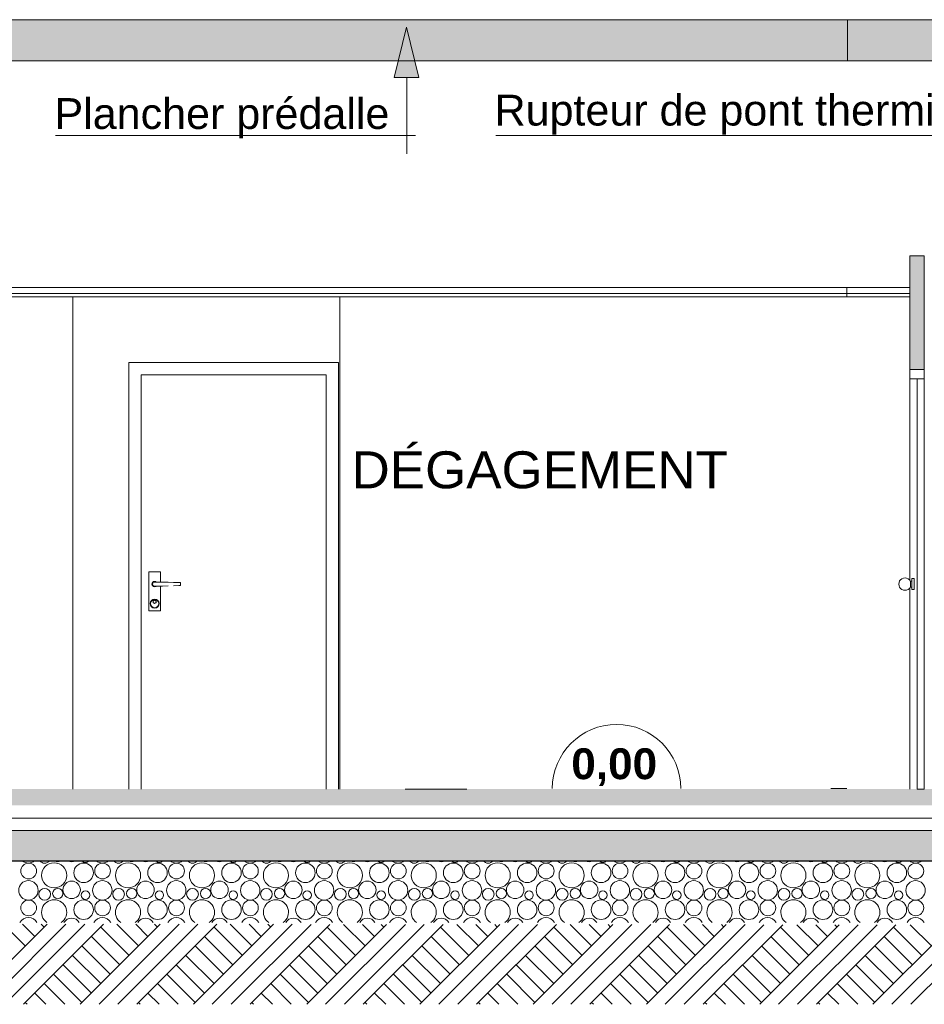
# Model space of a CAD drawing. Extents: x -25320 to 294860, y -9059 to 10983.
# Tile 33 of 58: x 7205 to 11610, y -1048 to 3750. Entities that reach past the tile are written whole.
import ezdxf

# ---------------------------------------------------------------- set-up
doc = ezdxf.new("R2010")
doc.units = 0
doc.header["$MEASUREMENT"] = 0
doc.layers.add('COUPE', color=7, linetype='Continuous', lineweight=0)
doc.styles.add('STYLE_GENERE_1', font='swisscb.ttf', dxfattribs={"width": 1.25})
doc.styles.add('STYLE_GENERE_3', font='swissc.ttf', dxfattribs={"width": 1.25})
doc.styles.add('STYLE_GENERE_4', font='arial.ttf')
doc.linetypes.add('ISOLATION', pattern='A,0.0001,-0.1,[134,ltypeshp.shx,S=0.1,R=0,X=-0.1,Y=0],-0.2,[134,ltypeshp.shx,S=0.1,R=180,X=0.1,Y=0],-0.1', length=0.4001)

msp = doc.modelspace()

# ---------------------------------------------------------------- hatches: boundary and pattern name
at = {"layer": 'COUPE', "linetype": 'Continuous', "lineweight": 15}
msp.add_hatch(color=256, dxfattribs=at).paths.add_polyline_path([(12339.5, 3550), (12339.5, 3750), (-1376.7, 3750), (-1376.7, 3550)])
at = {"layer": 'COUPE'}
h = msp.add_hatch(color=256, dxfattribs=at)
h.dxf.hatch_style = 1
h.paths.add_polyline_path([(9148.1, 3468.1), (9028.1, 3468.1), (9088.1, 3713.1)])
at = {"layer": 'COUPE', "linetype": 'Continuous', "lineweight": 60}
msp.add_hatch(color=256, dxfattribs=at).paths.add_polyline_path([(11609.7, 2045), (11609.7, 2600), (11539.7, 2600), (11539.7, 2045)], flags=0)
at = {"layer": 'COUPE', "linetype": 'Continuous', "lineweight": 20}
msp.add_hatch(color=256, dxfattribs=at).paths.add_polyline_path([(-19405.2, -80), (12279.5, -78.3), (12279.5, 1.7), (-19405.2, 0)])
msp.add_hatch(color=256, dxfattribs=at).paths.add_polyline_path([(-19545.2, -350), (12419.5, -350), (12419.5, -200), (-19545.2, -200)], flags=0)

# ---------------------------------------------------------------- linework, layer by layer
at = {"layer": 'COUPE', "linetype": 'Continuous'}
for p, q in [((-1376.7, 3750), (12339.5, 3750)), ((-1376.7, 3550), (12409.8, 3550)), ((11539.7, 2600), (11609.7, 2600)), ((11539.7, 2045), (11539.7, 2600)), ((11609.7, 2045), (11609.7, 2600)), ((11539.7, 2045), (11609.7, 2045)), ((-19545.2, -350), (12399.5, -348.9))]:
    msp.add_line(p, q, dxfattribs=at)
at = {"layer": 'COUPE'}
for p, q in [((11235.1, 3750), (11235.1, 3550)), ((9088.1, 3713.1), (9028.1, 3468.1)), ((9148.1, 3468.1), (9088.1, 3713.1)), ((11235.1, 3650), (11235.1, 3550)), ((11235.1, 3550), (11231.8, 3550)), ((9028.1, 3468.1), (9148.1, 3468.1)), ((9090.2, 3468.1), (9090.2, 3096.8)), ((9132.3, 3185.2), (7378.7, 3185.2)), ((12106, 3186), (9523.1, 3186)), ((11232, 2444.6), (11231.8, 2444.6)), ((11232, 2400), (11231.8, 2400)), ((11232, 2444.6), (11232, 2400)), ((11232, 2444.6), (11232, 2400)), ((11154.1, 3.2), (11232.2, 3.2))]:
    msp.add_line(p, q, dxfattribs=at)
at = {"layer": 'COUPE', "linetype": 'Continuous', "lineweight": 20}
for p, q in [((11541.2, 2416.1), (5554.3, 2416.1)), ((11541.2, 2400), (5554.3, 2400)), ((11541.2, 2444.6), (5614.3, 2444.6)), ((7462.9, 2400), (7462.9, 0)), ((8764.1, 2400), (8764.1, 0)), ((8757, 2080), (7737, 2080)), ((7737, 2080), (7737, 0)), ((8757, 0), (8757, 2080)), ((8764.1, 2080), (8764.1, 0)), ((8697, 2020), (7797, 2020)), ((7797, 2020), (7797, 0)), ((8697, 0), (8697, 2020)), ((11539.7, 2000), (11539.7, 2045)), ((11539.7, 2000), (11539.7, 2045)), ((11539.7, 2045), (11609.7, 2045)), ((11609.7, 2045), (11609.7, 2000)), ((11609.7, 2045), (11609.7, 2000)), ((11539.7, 1017.6), (11539.7, 2000)), ((11574.7, 2000), (11539.7, 2000)), ((11594.7, 2000), (11539.7, 2000)), ((11574.7, 2000), (11609.7, 2000)), ((11574.7, 0), (11574.7, 2000)), ((11609.7, 2000), (11594.7, 2000)), ((11609.7, 0), (11609.7, 2000)), ((7833.5, 1060), (7890.5, 1060)), ((7833.5, 870), (7833.5, 1060)), ((7890.5, 1060), (7890.5, 1009.9)), ((7850, 1005), (7852.8, 1009.2)), ((7850.9, 1004.6), (7853.5, 1008.5)), ((7852.8, 1009.2), (7857, 1012)), ((7853.5, 1008.5), (7857.4, 1011.1)), ((7854.9, 1007.1), (7858.1, 1009.2)), ((7857, 1012), (7862, 1013)), ((7857.4, 1011.1), (7862, 1012)), ((7858.1, 1009.2), (7862, 1010)), ((7862, 1013), (7866.9, 1012)), ((7862, 1012), (7866.6, 1011.1)), ((7862, 1010), (7887, 1010)), ((7866.6, 1011.1), (7868.2, 1010)), ((7866.9, 1012), (7869.9, 1010)), ((7887, 1010), (7900.4, 1009.6)), ((7900.4, 1009.6), (7927.1, 1008.8)), ((7927.1, 1008.8), (7953.5, 1008)), ((7953.5, 1008), (7979.4, 1007.3)), ((8764.1, 1010), (8763.1, 1010)), ((8763.1, 1010), (8763.1, 1009.6)), ((8763.1, 1009.6), (8764.1, 1009.3)), ((8763.1, 1009.6), (8763.1, 990.4)), ((11485.7, 1000.1), (11486.8, 1007.9)), ((11486.8, 1007.9), (11489.8, 1015.1)), ((11489.8, 1015.1), (11494.6, 1021.3)), ((11494.6, 1021.3), (11500.8, 1026)), ((11500.8, 1026), (11508, 1029)), ((11508, 1029), (11515.8, 1030)), ((11515.8, 1030), (11523.6, 1029)), ((11523.6, 1029), (11530.8, 1026)), ((11530.8, 1026), (11537, 1021.2)), ((11537, 1021.2), (11541.7, 1015)), ((11541.8, 1015), (11541.8, 1014.5)), ((11541.8, 1015), (11549.6, 1015)), ((11541.8, 1014.5), (11541.8, 1013)), ((11541.8, 1013), (11541.8, 1010.6)), ((11541.8, 1010.6), (11541.8, 1007.5)), ((11541.8, 1007.5), (11541.8, 1003.9)), ((11549.6, 1015), (11549.7, 1015)), ((11549.7, 1027), (11549.7, 1026.1)), ((11549.7, 1027), (11549.8, 1027)), ((11549.7, 1026.1), (11549.7, 1023.4)), ((11549.7, 1023.4), (11549.7, 1019.1)), ((11549.7, 1019.1), (11549.7, 1013.5)), ((11549.7, 1013.5), (11549.7, 1007)), ((11549.8, 1027), (11559.7, 1027)), ((11559.7, 1027), (11559.7, 1026.1)), ((11559.7, 1026.1), (11559.7, 1023.4)), ((11559.7, 1023.4), (11559.7, 1019.1)), ((11559.7, 1019.1), (11559.7, 1013.5)), ((11559.7, 1013.5), (11559.7, 1007)), ((7849, 1000), (7850, 1005)), ((7850, 995), (7849, 1000)), ((7850, 1000), (7850.9, 1004.6)), ((7850.9, 995.4), (7850, 1000)), ((7852.8, 990.8), (7850, 995)), ((7853.5, 991.5), (7850.9, 995.4)), ((7852, 1000), (7852.7, 1003.8)), ((7852.7, 996.2), (7852, 1000)), ((7852.7, 1003.8), (7854.9, 1007.1)), ((7854.9, 992.9), (7852.7, 996.2)), ((7857, 988), (7852.8, 990.8)), ((7857.4, 988.9), (7853.5, 991.5)), ((7858.1, 990.8), (7854.9, 992.9)), ((7862, 987), (7857, 988)), ((7862, 988), (7857.4, 988.9)), ((7862, 990), (7858.1, 990.8)), ((7887, 990), (7862, 990)), ((7866.6, 988.9), (7862, 988)), ((7866.9, 988), (7862, 987)), ((7868.2, 990), (7866.6, 988.9)), ((7869.9, 990), (7866.9, 988)), ((7900.4, 990.4), (7887, 990)), ((7890.5, 990.1), (7890.5, 870)), ((7927.1, 991.2), (7900.4, 990.4)), ((7979.4, 992.7), (7953.5, 992)), ((7979.4, 1007.3), (7987.4, 1007)), ((7987.4, 993), (7979.4, 992.7)), ((7987.4, 1007), (7987.4, 993)), ((8764.1, 990.7), (8763.1, 990.4)), ((8763.1, 990.4), (8763.1, 990)), ((11485.7, 999.9), (11486.8, 992.1)), ((11486.8, 992.1), (11489.8, 984.9)), ((11489.8, 984.9), (11494.6, 978.7)), ((11494.6, 978.7), (11500.8, 974)), ((11500.8, 974), (11508, 971)), ((11508, 971), (11515.8, 970)), ((11515.8, 970), (11523.6, 971)), ((11523.6, 971), (11530.8, 974)), ((11530.8, 974), (11537, 978.8)), ((11537, 978.8), (11541.7, 985)), ((11539.7, 0), (11539.7, 982.4)), ((11541.8, 1003.9), (11541.8, 1000)), ((11541.8, 1000), (11541.8, 996.1)), ((11541.8, 996.1), (11541.8, 992.5)), ((11541.8, 992.5), (11541.8, 989.4)), ((11541.8, 989.4), (11541.8, 987)), ((11541.8, 987), (11541.8, 985.5)), ((11541.8, 985.5), (11541.8, 985)), ((11541.8, 985), (11549.6, 985)), ((11549.6, 985), (11549.7, 985)), ((11549.7, 1007), (11549.7, 1000)), ((11549.7, 1000), (11549.7, 993)), ((11549.7, 993), (11549.7, 986.5)), ((11549.7, 986.5), (11549.7, 980.9)), ((11549.7, 980.9), (11549.7, 976.6)), ((11549.7, 976.6), (11549.7, 973.9)), ((11549.7, 973.9), (11549.7, 973)), ((11549.7, 973), (11549.8, 973)), ((11549.8, 973), (11559.7, 973)), ((11559.7, 1007), (11559.7, 1000)), ((11559.7, 1000), (11559.7, 993)), ((11559.7, 993), (11559.7, 986.5)), ((11559.7, 986.5), (11559.7, 980.9)), ((11559.7, 980.9), (11559.7, 976.6)), ((11559.7, 976.6), (11559.7, 973.9)), ((11559.7, 973.9), (11559.7, 973)), ((7840, 905), (7841.6, 913.4)), ((7841.6, 913.4), (7846.4, 920.6)), ((7842, 905), (7843.5, 912.7)), ((7843.5, 912.7), (7847.8, 919.1)), ((7846.4, 920.6), (7853.5, 925.3)), ((7847.8, 919.1), (7854.3, 923.5)), ((7853.5, 925.3), (7862, 927)), ((7854, 914), (7854.6, 917.1)), ((7854.6, 910.9), (7854, 914)), ((7854.3, 923.5), (7862, 925)), ((7854.6, 917.1), (7856.3, 919.7)), ((7855, 914), (7855.5, 916.7)), ((7855.5, 911.3), (7855, 914)), ((7855.5, 916.7), (7857, 918.9)), ((7856.3, 919.7), (7858.9, 921.4)), ((7857, 918.9), (7859.3, 920.5)), ((7858.9, 921.4), (7862, 922)), ((7859.3, 920.5), (7862, 921)), ((7862, 927), (7870.4, 925.3)), ((7862, 925), (7869.6, 923.5)), ((7862, 922), (7865, 921.4)), ((7862, 921), (7864.6, 920.5)), ((7864.6, 920.5), (7866.9, 918.9)), ((7865, 921.4), (7867.6, 919.7)), ((7866.9, 918.9), (7868.4, 916.7)), ((7867.6, 919.7), (7869.4, 917.1)), ((7868.4, 916.7), (7869, 914)), ((7869, 914), (7868.4, 911.3)), ((7869.4, 917.1), (7870, 914)), ((7870, 914), (7869.4, 910.9)), ((7869.6, 923.5), (7876.1, 919.1)), ((7870.4, 925.3), (7877.5, 920.6)), ((7876.1, 919.1), (7880.4, 912.7)), ((7877.5, 920.6), (7882.3, 913.4)), ((7880.4, 912.7), (7882, 905)), ((7882.3, 913.4), (7884, 905)), ((7890.5, 870), (7833.5, 870)), ((7841.6, 896.6), (7840, 905)), ((7846.4, 889.4), (7841.6, 896.6)), ((7843.5, 897.3), (7842, 905)), ((7847.8, 890.9), (7843.5, 897.3)), ((7853.5, 884.7), (7846.4, 889.4)), ((7854.3, 886.5), (7847.8, 890.9)), ((7862, 883), (7853.5, 884.7)), ((7862, 885), (7854.3, 886.5)), ((7856.3, 908.3), (7854.6, 910.9)), ((7857, 909.1), (7855.5, 911.3)), ((7858.9, 906.6), (7856.3, 908.3)), ((7859.3, 907.5), (7857, 909.1)), ((7862, 906), (7858.9, 906.6)), ((7862, 907), (7859.3, 907.5)), ((7864.6, 907.5), (7862, 907)), ((7865, 906.6), (7862, 906)), ((7869.6, 886.5), (7862, 885)), ((7870.4, 884.7), (7862, 883)), ((7866.9, 909.1), (7864.6, 907.5)), ((7867.6, 908.3), (7865, 906.6)), ((7868.4, 911.3), (7866.9, 909.1)), ((7869.4, 910.9), (7867.6, 908.3)), ((7876.1, 890.9), (7869.6, 886.5)), ((7877.5, 889.4), (7870.4, 884.7)), ((7880.4, 897.3), (7876.1, 890.9)), ((7882.3, 896.6), (7877.5, 889.4)), ((7882, 905), (7880.4, 897.3)), ((7884, 905), (7882.3, 896.6)), ((9231.8, 0), (9081.8, 0)), ((9231.8, 0), (9381.8, 0)), ((11574.7, 0), (11609.7, 0))]:
    msp.add_line(p, q, dxfattribs=at)
at = {"layer": 'COUPE', "linetype": 'ISOLATION', "ltscale": 140}
msp.add_line((-19405.2, -139.9), (12279.5, -139.9), dxfattribs=at)
at = {"layer": 'COUPE', "linetype": 'Continuous', "lineweight": 9}
for p, q in [((-19545.2, -200), (12359.1, -200)), ((-19545.2, -350), (12359.1, -350)), ((6947.9, -1047.2), (7337.9, -657.1)), ((7039.8, -1047.2), (7429.8, -657.2)), ((7232, -763), (7126, -656.9)), ((7131.7, -1047.2), (7521.6, -657.2)), ((7278, -717), (7217.9, -657)), ((7223.6, -1047.2), (7613.5, -657.3)), ((7323.9, -671.1), (7309.9, -657.1)), ((7499.4, -1047.2), (7889.1, -657.5)), ((7591.3, -1047.2), (7980.9, -657.6)), ((7737.6, -809), (7599.7, -671.1)), ((7783.6, -763), (7677.9, -657.3)), ((7683.2, -1047.2), (8072.8, -657.6)), ((7829.5, -717), (7769.9, -657.4)), ((7775.1, -1047.2), (8164.6, -657.7)), ((7875.5, -671.1), (7861.9, -657.5)), ((8050.8, -1047.3), (8440.2, -657.9)), ((8142.8, -1047.3), (8532.1, -657.9)), ((8289.1, -809), (8151.2, -671.1)), ((8335.1, -763), (8229.8, -657.7)), ((8234.7, -1047.3), (8623.9, -658)), ((8381.1, -717), (8321.8, -657.8)), ((8326.6, -1047.3), (8715.8, -658.1)), ((8427, -671.1), (8413.8, -657.9)), ((8602.3, -1047.3), (8991.4, -658.3)), ((8694.3, -1047.3), (9083.2, -658.3)), ((8840.7, -809), (8702.8, -671.1)), ((8886.6, -763), (8781.8, -658.1)), ((8786.2, -1047.3), (9175.1, -658.4)), ((8932.6, -717), (8873.7, -658.2)), ((8878.1, -1047.3), (9267, -658.5)), ((8978.6, -671.1), (8965.7, -658.3)), ((9153.8, -1047.4), (9542.5, -658.7)), ((9245.7, -1047.4), (9634.4, -658.7)), ((9392.2, -809), (9254.3, -671.1)), ((9438.2, -763), (9333.7, -658.5)), ((9337.7, -1047.4), (9726.2, -658.8)), ((9484.1, -717), (9425.7, -658.6)), ((9429.6, -1047.4), (9818.1, -658.9)), ((9530.1, -671.1), (9517.7, -658.6)), ((9705.3, -1047.4), (10093.7, -659.1)), ((9797.2, -1047.4), (10185.5, -659.1)), ((9943.8, -809), (9805.9, -671.1)), ((9989.7, -763), (9885.6, -658.9)), ((9889.2, -1047.4), (10277.4, -659.2)), ((10035.7, -717), (9977.6, -659)), ((9981.1, -1047.4), (10369.3, -659.2)), ((10081.7, -671.1), (10069.6, -659)), ((10256.8, -1047.5), (10644.8, -659.4)), ((10348.7, -1047.5), (10736.7, -659.5)), ((10495.3, -809), (10357.4, -671.1)), ((10541.3, -763), (10437.6, -659.3)), ((10440.6, -1047.5), (10828.6, -659.6)), ((10587.2, -717), (10529.5, -659.4)), ((10532.6, -1047.5), (10920.4, -659.6)), ((10633.2, -671.1), (10621.5, -659.4)), ((10808.3, -1047.5), (11196, -659.8)), ((10900.2, -1047.5), (11287.8, -659.9)), ((11046.9, -809), (10909, -671.1)), ((11092.8, -763), (10989.5, -659.7)), ((10992.1, -1047.5), (11379.7, -660)), ((11138.8, -717), (11081.5, -659.8)), ((11084.1, -1047.5), (11471.6, -660)), ((11184.7, -671.1), (11173.5, -659.8)), ((11359.8, -1047.6), (11747.1, -660.2)), ((11451.7, -1047.6), (11839, -660.3)), ((11598.4, -809), (11460.5, -671.1)), ((11644.4, -763), (11541.4, -660.1)), ((11543.6, -1047.6), (11930.9, -660.4)), ((7691.6, -854.9), (7553.7, -717)), ((8243.2, -854.9), (8105.3, -717)), ((8794.7, -854.9), (8656.8, -717)), ((9346.3, -854.9), (9208.4, -717)), ((9897.8, -854.9), (9759.9, -717)), ((10449.3, -854.9), (10311.5, -717)), ((11000.9, -854.9), (10863, -717)), ((11552.4, -854.9), (11414.5, -717)), ((7645.7, -900.9), (7507.8, -763)), ((8197.2, -900.9), (8059.3, -763)), ((8748.8, -900.9), (8610.9, -763)), ((9300.3, -900.9), (9162.4, -763)), ((9851.8, -900.9), (9714, -763)), ((10403.4, -900.9), (10265.5, -763)), ((10954.9, -900.9), (10817, -763)), ((11506.5, -900.9), (11368.6, -763)), ((7599.7, -946.9), (7461.8, -809)), ((8151.2, -946.9), (8013.4, -809)), ((8702.8, -946.9), (8564.9, -809)), ((9254.3, -946.9), (9116.5, -809)), ((9805.9, -946.9), (9668, -809)), ((10357.4, -946.9), (10219.5, -809)), ((10909, -946.9), (10771.1, -809)), ((11460.5, -946.9), (11322.6, -809)), ((7553.7, -992.8), (7415.9, -854.9)), ((8105.3, -992.8), (7967.4, -854.9)), ((8656.8, -992.8), (8518.9, -854.9)), ((9208.4, -992.8), (9070.5, -854.9)), ((9759.9, -992.8), (9622, -854.9)), ((10311.5, -992.8), (10173.6, -854.9)), ((10863, -992.8), (10725.1, -854.9)), ((11414.5, -992.8), (11276.7, -854.9)), ((7507.8, -1038.8), (7369.9, -900.9)), ((8059.3, -1038.8), (7921.4, -900.9)), ((8610.9, -1038.8), (8473, -900.9)), ((9162.4, -1038.8), (9024.5, -900.9)), ((9714, -1038.8), (9576.1, -900.9)), ((10265.5, -1038.8), (10127.6, -900.9)), ((10817, -1038.8), (10679.2, -900.9)), ((11368.6, -1038.8), (11230.7, -900.9)), ((7424.3, -1047.2), (7323.9, -946.9)), ((7975.9, -1047.3), (7875.5, -946.9)), ((8527.5, -1047.3), (8427, -946.9)), ((9079.1, -1047.4), (8978.6, -946.9)), ((9630.7, -1047.4), (9530.1, -946.9)), ((10182.3, -1047.5), (10081.7, -946.9)), ((10733.8, -1047.5), (10633.2, -946.9)), ((11285.4, -1047.6), (11184.7, -946.9)), ((7332.4, -1047.2), (7278, -992.8)), ((7883.9, -1047.2), (7829.5, -992.8)), ((8435.5, -1047.3), (8381.1, -992.8)), ((8987.1, -1047.3), (8932.6, -992.8)), ((9538.7, -1047.4), (9484.1, -992.8)), ((10090.3, -1047.4), (10035.7, -992.8)), ((10641.9, -1047.5), (10587.2, -992.8)), ((11193.5, -1047.5), (11138.8, -992.8)), ((7240.4, -1047.2), (7232, -1038.8)), ((7792, -1047.2), (7783.6, -1038.8)), ((8343.6, -1047.3), (8335.1, -1038.8)), ((8895.2, -1047.3), (8886.6, -1038.8)), ((9446.8, -1047.4), (9438.2, -1038.8)), ((9998.4, -1047.4), (9989.7, -1038.8)), ((10550, -1047.5), (10541.3, -1038.8)), ((11101.6, -1047.5), (11092.8, -1038.8))]:
    msp.add_line(p, q, dxfattribs=at)
at = {"layer": 'COUPE', "linetype": 'Continuous', "lineweight": 15}
for centre, radius in [((7248.3, -397.9), 38.4), ((7372.4, -419.2), 61.2), ((7516, -406.8), 47.7), ((7608.3, -397.9), 38.4), ((7732.4, -419.2), 61.2), ((7876, -406.8), 47.7), ((7968.3, -397.9), 38.4), ((8092.4, -419.2), 61.2), ((8236, -406.8), 47.7), ((8328.3, -397.9), 38.4), ((8452.4, -419.2), 61.2), ((8596, -406.8), 47.7), ((8688.3, -397.9), 38.4), ((8812.4, -419.2), 61.2), ((8956, -406.8), 47.7), ((9048.3, -397.9), 38.4), ((9172.4, -419.2), 61.2), ((9316, -406.8), 47.7), ((9408.3, -397.9), 38.4), ((9532.4, -419.2), 61.2), ((9676, -406.8), 47.7), ((9768.3, -397.9), 38.4), ((9892.4, -419.2), 61.2), ((10036, -406.8), 47.7), ((10128.3, -397.9), 38.4), ((10252.4, -419.2), 61.2), ((10396, -406.8), 47.7), ((10488.3, -397.9), 38.4), ((10612.4, -419.2), 61.2), ((10756, -406.8), 47.7), ((10848.3, -397.9), 38.4), ((10972.4, -419.2), 61.2), ((11116, -406.8), 47.7), ((11208.3, -397.9), 38.4), ((11332.4, -419.2), 61.2), ((11476, -406.8), 47.7), ((11568.3, -397.9), 38.4), ((7247.3, -492.3), 47.3), ((7457.5, -490.1), 42.6), ((7607.3, -492.3), 47.3), ((7817.5, -490.1), 42.6), ((7967.3, -492.3), 47.3), ((8177.5, -490.1), 42.6), ((8327.3, -492.3), 47.3), ((8537.5, -490.1), 42.6), ((8687.3, -492.3), 47.3), ((8897.5, -490.1), 42.6), ((9047.3, -492.3), 47.3), ((9257.5, -490.1), 42.6), ((9407.3, -492.3), 47.3), ((9617.5, -490.1), 42.6), ((9767.3, -492.3), 47.3), ((9977.5, -490.1), 42.6), ((10127.3, -492.3), 47.3), ((10337.5, -490.1), 42.6), ((10487.3, -492.3), 47.3), ((10697.5, -490.1), 42.6), ((10847.3, -492.3), 47.3), ((11057.5, -490.1), 42.6), ((11207.3, -492.3), 47.3), ((11417.5, -490.1), 42.6), ((11567.3, -492.3), 47.3), ((7326.3, -511.4), 28.6), ((7390.2, -507.9), 25.1), ((7524.9, -515.6), 20.7), ((7686.3, -511.4), 28.6), ((7750.2, -507.9), 25.1), ((7884.9, -515.6), 20.7), ((8046.3, -511.4), 28.6), ((8110.2, -507.9), 25.1), ((8244.9, -515.6), 20.7), ((8406.3, -511.4), 28.6), ((8470.2, -507.9), 25.1), ((8604.9, -515.6), 20.7), ((8766.3, -511.4), 28.6), ((8830.2, -507.9), 25.1), ((8964.9, -515.6), 20.7), ((9126.3, -511.4), 28.6), ((9190.2, -507.9), 25.1), ((9324.9, -515.6), 20.7), ((9486.3, -511.4), 28.6), ((9550.2, -507.9), 25.1), ((9684.9, -515.6), 20.7), ((9846.3, -511.4), 28.6), ((9910.2, -507.9), 25.1), ((10044.9, -515.6), 20.7), ((10206.3, -511.4), 28.6), ((10270.2, -507.9), 25.1), ((10404.9, -515.6), 20.7), ((10566.3, -511.4), 28.6), ((10630.2, -507.9), 25.1), ((10764.9, -515.6), 20.7), ((10926.3, -511.4), 28.6), ((10990.2, -507.9), 25.1), ((11124.9, -515.6), 20.7), ((11286.3, -511.4), 28.6), ((11350.2, -507.9), 25.1), ((11484.9, -515.6), 20.7), ((7248.3, -577.9), 38.4), ((7516, -586.8), 47.7), ((7608.3, -577.9), 38.4), ((7876, -586.8), 47.7), ((7968.3, -577.9), 38.4), ((8236, -586.8), 47.7), ((8328.3, -577.9), 38.4), ((8596, -586.8), 47.7), ((8688.3, -577.9), 38.4), ((8956, -586.8), 47.7), ((9048.3, -577.9), 38.4), ((9316, -586.8), 47.7), ((9408.3, -577.9), 38.4), ((9676, -586.8), 47.7), ((9768.3, -577.9), 38.4), ((10036, -586.8), 47.7), ((10128.3, -577.9), 38.4), ((10396, -586.8), 47.7), ((10488.3, -577.9), 38.4), ((10756, -586.8), 47.7), ((10848.3, -577.9), 38.4), ((11116, -586.8), 47.7), ((11208.3, -577.9), 38.4), ((11476, -586.8), 47.7), ((11568.3, -577.9), 38.4)]:
    msp.add_circle(centre, radius, dxfattribs=at)
at = {"layer": 'COUPE'}
msp.add_arc((10111.3, 3.2), 313, 0, 180, dxfattribs=at)
at = {"layer": 'COUPE', "linetype": 'Continuous', "lineweight": 15}
for centre, radius, start, end in [((7247.3, -312.3), 47.3, 230.7693, 309.2307), ((7326.3, -331.4), 28.6, 217.8398, 322.1602), ((7390.2, -327.9), 25.1, 237.232, 302.768), ((7457.5, -310.1), 42.6, 245.8047, 294.1953), ((7524.9, -335.6), 20.7, 220.3696, 319.6304), ((7607.3, -312.3), 47.3, 230.7693, 309.2307), ((7686.3, -331.4), 28.6, 217.8398, 322.1602), ((7750.2, -327.9), 25.1, 237.232, 302.768), ((7817.5, -310.1), 42.6, 245.8047, 294.1953), ((7884.9, -335.6), 20.7, 220.3696, 319.6304), ((7967.3, -312.3), 47.3, 230.7693, 309.2307), ((8046.3, -331.4), 28.6, 217.8398, 322.1602), ((8110.2, -327.9), 25.1, 237.232, 302.768), ((8177.5, -310.1), 42.6, 245.8047, 294.1953), ((8244.9, -335.6), 20.7, 220.3696, 319.6304), ((8327.3, -312.3), 47.3, 230.7693, 309.2307), ((8406.3, -331.4), 28.6, 217.8398, 322.1602), ((8470.2, -327.9), 25.1, 237.232, 302.768), ((8537.5, -310.1), 42.6, 245.8047, 294.1953), ((8604.9, -335.6), 20.7, 220.3696, 319.6304), ((8687.3, -312.3), 47.3, 230.7693, 309.2307), ((8766.3, -331.4), 28.6, 217.8398, 322.1602), ((8830.2, -327.9), 25.1, 237.232, 302.768), ((8897.5, -310.1), 42.6, 245.8047, 294.1953), ((8964.9, -335.6), 20.7, 220.3696, 319.6304), ((9047.3, -312.3), 47.3, 230.7693, 309.2307), ((9126.3, -331.4), 28.6, 217.8398, 322.1602), ((9190.2, -327.9), 25.1, 237.232, 302.768), ((9257.5, -310.1), 42.6, 245.8047, 294.1953), ((9324.9, -335.6), 20.7, 220.3696, 319.6304), ((9407.3, -312.3), 47.3, 230.7693, 309.2307), ((9486.3, -331.4), 28.6, 217.8398, 322.1602), ((9550.2, -327.9), 25.1, 237.232, 302.768), ((9617.5, -310.1), 42.6, 245.8047, 294.1953), ((9684.9, -335.6), 20.7, 220.3696, 319.6304), ((9767.3, -312.3), 47.3, 230.7693, 309.2307), ((9846.3, -331.4), 28.6, 217.8398, 322.1602), ((9910.2, -327.9), 25.1, 237.232, 302.768), ((9977.5, -310.1), 42.6, 245.8047, 294.1953), ((10044.9, -335.6), 20.7, 220.3696, 319.6304), ((10127.3, -312.3), 47.3, 230.7693, 309.2307), ((10206.3, -331.4), 28.6, 217.8398, 322.1602), ((10270.2, -327.9), 25.1, 237.232, 302.768), ((10337.5, -310.1), 42.6, 245.8047, 294.1953), ((10404.9, -335.6), 20.7, 220.3696, 319.6304), ((10487.3, -312.3), 47.3, 230.7693, 309.2307), ((10566.3, -331.4), 28.6, 217.8398, 322.1602), ((10630.2, -327.9), 25.1, 237.232, 302.768), ((10697.5, -310.1), 42.6, 245.8047, 294.1953), ((10764.9, -335.6), 20.7, 220.3696, 319.6304), ((10847.3, -312.3), 47.3, 230.7693, 309.2307), ((10926.3, -331.4), 28.6, 217.8398, 322.1602), ((10990.2, -327.9), 25.1, 237.232, 302.768), ((11057.5, -310.1), 42.6, 245.8047, 294.1953), ((11124.9, -335.6), 20.7, 220.3696, 319.6304), ((11207.3, -312.3), 47.3, 230.7693, 309.2307), ((11286.3, -331.4), 28.6, 217.8398, 322.1602), ((11350.2, -327.9), 25.1, 237.232, 302.768), ((11417.5, -310.1), 42.6, 245.8047, 294.1953), ((11484.9, -335.6), 20.7, 220.3696, 319.6304), ((11567.3, -312.3), 47.3, 230.7693, 309.2307), ((7372.4, -599.2), 61.2, 305.0051, 234.9949), ((7732.4, -599.2), 61.2, 305.0051, 234.9949), ((8092.4, -599.2), 61.2, 305.0051, 234.9949), ((8452.4, -599.2), 61.2, 305.0051, 234.9949), ((8812.4, -599.2), 61.2, 305.0051, 234.9949), ((9172.4, -599.2), 61.2, 305.0051, 234.9949), ((9532.4, -599.2), 61.2, 305.0051, 234.9949), ((9892.4, -599.2), 61.2, 305.0051, 234.9949), ((10252.4, -599.2), 61.2, 305.0051, 234.9949), ((10612.4, -599.2), 61.2, 305.0051, 234.9949), ((10972.4, -599.2), 61.2, 305.0051, 234.9949), ((11332.4, -599.2), 61.2, 305.0051, 234.9949), ((7247.3, -672.3), 47.3, 29.016, 150.984), ((7457.5, -670.1), 42.6, 29.2317, 150.7683), ((7607.3, -672.3), 47.3, 29.016, 150.984), ((7817.5, -670.1), 42.6, 29.2317, 150.7683), ((7967.3, -672.3), 47.3, 29.016, 150.984), ((8177.5, -670.1), 42.6, 29.2317, 150.7683), ((8327.3, -672.3), 47.3, 29.016, 150.984), ((8537.5, -670.1), 42.6, 29.2317, 150.7683), ((8687.3, -672.3), 47.3, 29.016, 150.984), ((8897.5, -670.1), 42.6, 29.2317, 150.7683), ((9047.3, -672.3), 47.3, 29.016, 150.984), ((9257.5, -670.1), 42.6, 29.2317, 150.7683), ((9407.3, -672.3), 47.3, 29.016, 150.984), ((9617.5, -670.1), 42.6, 29.2317, 150.7683), ((9767.3, -672.3), 47.3, 29.016, 150.984), ((9977.5, -670.1), 42.6, 29.2317, 150.7683), ((10127.3, -672.3), 47.3, 29.016, 150.984), ((10337.5, -670.1), 42.6, 29.2317, 150.7683), ((10487.3, -672.3), 47.3, 29.016, 150.984), ((10697.5, -670.1), 42.6, 29.2317, 150.7683), ((10847.3, -672.3), 47.3, 29.016, 150.984), ((11057.5, -670.1), 42.6, 29.2317, 150.7683), ((11207.3, -672.3), 47.3, 29.016, 150.984), ((11417.5, -670.1), 42.6, 29.2317, 150.7683), ((11567.3, -672.3), 47.3, 29.016, 150.984)]:
    msp.add_arc(centre, radius, start, end, dxfattribs=at)
at = {"layer": 'COUPE'}
msp.add_solid([(11218.4, 3650), (11251.8, 3650), (11235.1, 3750)], dxfattribs=at)

# ---------------------------------------------------------------- texts
at = {"layer": 'COUPE', "style": 'STYLE_GENERE_4'}
for s, p in [('Plancher prédalle', (7374.3, 3217.7)), ('Rupteur de pont thermique', (9517.2, 3234.3))]:
    msp.add_text(s, height=150, dxfattribs=at).set_placement(p)
at = {"layer": 'COUPE', "width": 1.25}
for s, height, style, p in [('DÉGAGEMENT', 180, 'STYLE_GENERE_3', (8820.8, 1466.7)), ('0,00', 150, 'STYLE_GENERE_1', (9890.8, 49.6))]:
    msp.add_text(s, height=height, dxfattribs=dict(at, style=style)).set_placement(p)

doc.saveas('drawing.dxf')
